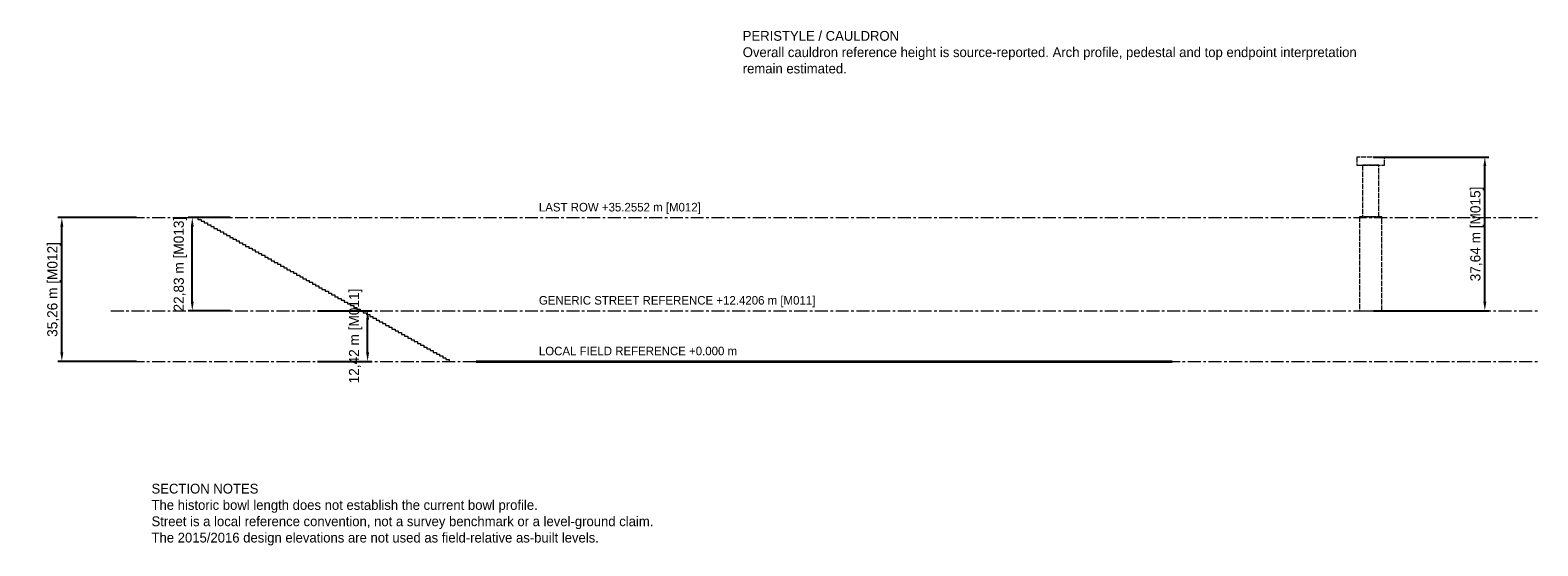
# Model space of a CAD drawing. Header units: metres. Extents: x -195 to 175, y -45 to 81.
import ezdxf

# ---------------------------------------------------------------- set-up
doc = ezdxf.new("R2010")
doc.units = ezdxf.units.M
doc.linetypes.add('CENTER', pattern=[5.08, 3.175, -0.635, 0.635, -0.635])
doc.linetypes.add('DASHED', pattern=[1.524, 1.27, -0.254])
for name, color, linetype, lineweight in [('A-ANNO-DATM', 4, 'CENTER', 13), ('A-ANNO-DIMS', 3, 'CONTINUOUS', 18), ('A-ANNO-NOTE', 7, 'CONTINUOUS', 18), ('A-REFR-ESTM', 8, 'DASHED', 18), ('A-REFR-SRCE', 7, 'CONTINUOUS', 35)]:
    doc.layers.add(name, color=color, linetype=linetype, lineweight=lineweight)
doc.dimstyles.new('REFERENCE_M', dxfattribs={"dimtxt": 2.5, "dimasz": 2.2, "dimexe": 1, "dimexo": 0.7, "dimgap": 0.7, "dimtad": 1, "dimzin": 0, "dimcen": 2.5, "dimclrd": 3, "dimclre": 3, "dimclrt": 7, "dimazin": 3, "dimtfac": 1, "dimtmove": 0, "dimatfit": 3})

msp = doc.modelspace()

# ---------------------------------------------------------------- linework, layer by layer
at = {"layer": 'A-ANNO-DATM'}
for p, q in [((-175, 35.2552), (175, 35.2552)), ((-175, 12.4206), (175, 12.4206)), ((-175, 0), (175, 0))]:
    msp.add_line(p, q, dxfattribs=at)
at = {"layer": 'A-REFR-ESTM'}
for points in [[(130.6, 48.0634), (137.4, 48.0634), (137.4, 50.0634), (130.6, 50.0634)], [(132, 35.4206), (136, 35.4206), (136, 48.0634), (132, 48.0634)], [(131.25, 12.4206), (136.75, 12.4206), (136.75, 35.4206), (131.25, 35.4206)]]:
    msp.add_lwpolyline(points, close=True, dxfattribs=at)
msp.add_lwpolyline([(-158.1912, 35.2552), (-154.3912, 35.2552), (-153.61131, 35.2552), (-153.61131, 34.81451), (-152.83142, 34.81451), (-152.83142, 34.37382), (-152.05153, 34.37382), (-152.05153, 33.93313), (-151.27164, 33.93313), (-151.27164, 33.49244), (-150.49175, 33.49244), (-150.49175, 33.05175), (-149.71186, 33.05175), (-149.71186, 32.61106), (-148.93197, 32.61106), (-148.93197, 32.17037), (-148.15208, 32.17037), (-148.15208, 31.72968), (-147.37219, 31.72968), (-147.37219, 31.28899), (-146.5923, 31.28899), (-146.5923, 30.8483), (-145.81241, 30.8483), (-145.81241, 30.40761), (-145.03252, 30.40761), (-145.03252, 29.96692), (-144.25263, 29.96692), (-144.25263, 29.52623), (-143.47274, 29.52623), (-143.47274, 29.08554), (-142.69285, 29.08554), (-142.69285, 28.64485), (-141.91296, 28.64485), (-141.91296, 28.20416), (-141.13307, 28.20416), (-141.13307, 27.76347), (-140.35318, 27.76347), (-140.35318, 27.32278), (-139.57329, 27.32278), (-139.57329, 26.88209), (-138.7934, 26.88209), (-138.7934, 26.4414), (-138.01351, 26.4414), (-138.01351, 26.00071), (-137.23362, 26.00071), (-137.23362, 25.56002), (-136.45373, 25.56002), (-136.45373, 25.11933), (-135.67384, 25.11933), (-135.67384, 24.67864), (-134.89395, 24.67864), (-134.89395, 24.23795), (-134.11406, 24.23795), (-134.11406, 23.79726), (-133.33417, 23.79726), (-133.33417, 23.35657), (-132.55428, 23.35657), (-132.55428, 22.91588), (-131.77439, 22.91588), (-131.77439, 22.47519), (-130.9945, 22.47519), (-130.9945, 22.0345), (-130.21461, 22.0345), (-130.21461, 21.59381), (-129.43472, 21.59381), (-129.43472, 21.15312), (-128.65483, 21.15312), (-128.65483, 20.71243), (-127.87494, 20.71243), (-127.87494, 20.27174), (-127.09505, 20.27174), (-127.09505, 19.83105), (-126.31516, 19.83105), (-126.31516, 19.39036), (-125.53527, 19.39036), (-125.53527, 18.94967), (-124.75538, 18.94967), (-124.75538, 18.50898), (-123.97549, 18.50898), (-123.97549, 18.06829), (-123.1956, 18.06829), (-123.1956, 17.6276), (-122.41571, 17.6276), (-122.41571, 17.18691), (-121.63582, 17.18691), (-121.63582, 16.74622), (-120.85593, 16.74622), (-120.85593, 16.30553), (-120.07604, 16.30553), (-120.07604, 15.86484), (-119.29615, 15.86484), (-119.29615, 15.42415), (-118.51626, 15.42415), (-118.51626, 14.98346), (-117.73637, 14.98346), (-117.73637, 14.54277), (-116.95648, 14.54277), (-116.95648, 14.10208), (-116.17659, 14.10208), (-116.17659, 13.66139), (-115.3967, 13.66139), (-115.3967, 13.2207), (-114.61681, 13.2207), (-114.61681, 12.78001), (-113.83692, 12.78001), (-113.83692, 12.33932), (-113.05703, 12.33932), (-113.05703, 11.89863), (-112.27714, 11.89863), (-112.27714, 11.45794), (-111.49725, 11.45794), (-111.49725, 11.01725), (-110.71736, 11.01725), (-110.71736, 10.57656), (-109.93747, 10.57656), (-109.93747, 10.13587), (-109.15758, 10.13587), (-109.15758, 9.69518), (-108.37769, 9.69518), (-108.37769, 9.25449), (-107.5978, 9.25449), (-107.5978, 8.8138), (-106.81791, 8.8138), (-106.81791, 8.37311), (-106.03802, 8.37311), (-106.03802, 7.93242), (-105.25813, 7.93242), (-105.25813, 7.49173), (-104.47824, 7.49173), (-104.47824, 7.05104), (-103.69835, 7.05104), (-103.69835, 6.61035), (-102.91846, 6.61035), (-102.91846, 6.16966), (-102.13857, 6.16966), (-102.13857, 5.72897), (-101.35868, 5.72897), (-101.35868, 5.28828), (-100.57879, 5.28828), (-100.57879, 4.84759), (-99.7989, 4.84759), (-99.7989, 4.4069), (-99.01901, 4.4069), (-99.01901, 3.96621), (-98.23912, 3.96621), (-98.23912, 3.52552), (-97.45923, 3.52552), (-97.45923, 3.08483), (-96.67934, 3.08483), (-96.67934, 2.64414), (-95.89945, 2.64414), (-95.89945, 2.20345), (-95.11956, 2.20345), (-95.11956, 1.76276), (-94.33967, 1.76276), (-94.33967, 1.32207), (-93.55978, 1.32207), (-93.55978, 0.88138), (-92.77989, 0.88138), (-92.77989, 0.44069), (-92, 0.44069), (-92, 0)], dxfattribs=at)
at = {"layer": 'A-REFR-SRCE'}
msp.add_line((-85.344, 0), (85.344, 0), dxfattribs=at)

# ---------------------------------------------------------------- texts
at = {"layer": 'A-ANNO-NOTE'}
for s, p in [('LAST ROW +35.2552 m [M012]', (-70, 36.7552)), ('GENERIC STREET REFERENCE +12.4206 m [M011]', (-70, 13.9206)), ('LOCAL FIELD REFERENCE +0.000 m', (-70, 1.5))]:
    msp.add_text(s, height=2.1, dxfattribs=at).set_placement(p)
at = {"layer": 'A-ANNO-NOTE', "char_height": 2.4, "attachment_point": 1}
for s, insert, width in [('PERISTYLE / CAULDRON\\POverall cauldron reference height is source-reported. Arch profile, pedestal and top endpoint interpretation remain estimated.', (-20, 81), 160), ('SECTION NOTES\\PThe historic bowl length does not establish the current bowl profile.\\PStreet is a local reference convention, not a survey benchmark or a level-ground claim.\\PThe 2015/2016 design elevations are not used as field-relative as-built levels.', (-165, -30), 310)]:
    msp.add_mtext(s, dxfattribs=dict(at, insert=insert, width=width))

# ---------------------------------------------------------------- dimensions: what is measured, and where the dimension line sits
at = {"layer": 'A-ANNO-DIMS'}
for base, p1, p2, text in [((162, 12.4206), (134, 12.4206), (134, 50.0634), '<> m [M015]'), ((-187, 0), (-168, 0), (-168, 35.2552), '<> m [M012]'), ((-155, 12.4206), (-145, 12.4206), (-145, 35.2552), '<> m [M013]'), ((-112, 0), (-125, 0), (-125, 12.4206), '<> m [M011]')]:
    msp.add_linear_dim(base=base, p1=p1, p2=p2, angle=90, text=text, dimstyle='REFERENCE_M', dxfattribs=at).render()

doc.saveas('drawing.dxf')
